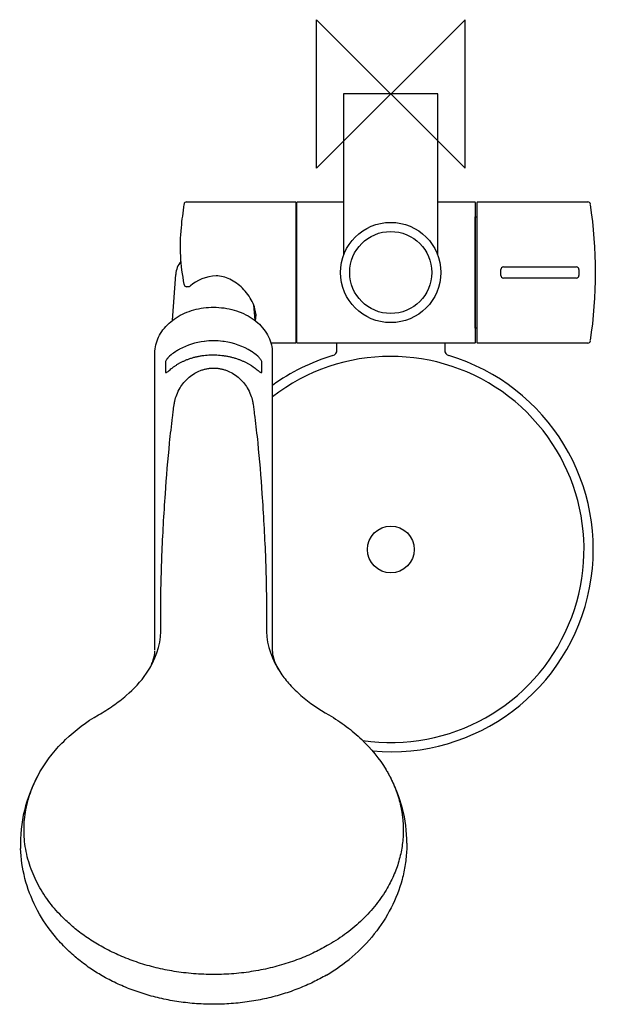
# Model space of a CAD drawing. Header units: millimetres. Extents: x -100 to 59, y -245 to 20.
import ezdxf

# ---------------------------------------------------------------- set-up
doc = ezdxf.new("R2010")
doc.units = ezdxf.units.MM
doc.header["$MEASUREMENT"] = 0
doc.layers.add('ORIGIN', color=6, linetype='Continuous')
doc.layers.add('PLANNING', color=1, linetype='Continuous')

# ---------------------------------------------------------------- blocks, each defined once
blk = doc.blocks.new('130316_t')
at = {"layer": 'ORIGIN'}
for p, q in [((20, 20), (-20, -20)), ((-20, -20), (-20, 20)), ((-20, 20), (20, -20)), ((20, -20), (20, 20))]:
    blk.add_line(p, q, dxfattribs=at)
at = {"layer": 'PLANNING'}
for p, q in [((-12.7, 0), (-12.7, -43.44)), ((12.7, 0), (-12.7, 0)), ((12.7, -43.44), (12.7, 0)), ((-54.95, -29.1), (-25.65, -29.1)), ((-25.15, -29.1), (-12.7, -29.1)), ((12.7, -29.1), (22.65, -29.1)), ((23.35, -29.1), (53.05, -29.1)), ((-25.55, -29.2), (-25.55, -67)), ((-25.25, -67), (-25.25, -29.2)), ((22.75, -29.2), (22.75, -67)), ((23.25, -67), (23.25, -29.2)), ((53.74, -29.7), (53.74, -29.7)), ((-25.55, -33.1), (-25.25, -33.1)), ((22.75, -33.1), (23.25, -33.1)), ((22.75, -63.1), (22.75, -33.1)), ((29.65, -48.9), (29.65, -47.3)), ((30.35, -46.6), (49.95, -46.6)), ((50.65, -47.3), (50.65, -48.9)), ((-58.71, -60.96), (-57.87, -48.61)), ((49.95, -49.6), (30.35, -49.6)), ((-55.64, -51.37), (-55.64, -51.25)), ((-54.22, -51.92), (-54.95, -51.92)), ((-36.91, -56.79), (-36.62, -60.96)), ((-25.25, -63.1), (-25.55, -63.1)), ((23.25, -63.1), (22.75, -63.1)), ((-56.85, -68.77), (-56.91, -68.81)), ((-50.17, -66.66), (-50.2, -66.67)), ((-44.85, -66.71), (-45.16, -66.66)), ((-25.65, -67.1), (-32.26, -67.1)), ((22.65, -67.1), (-25.15, -67.1)), ((-14.47, -69.03), (-14.47, -67.1)), ((14.53, -67.1), (14.53, -69.03)), ((53.05, -67.1), (23.35, -67.1)), ((-63.47, -149.78), (-63.47, -69.79)), ((-59.11, -70.28), (-59.57, -70.67)), ((-58.82, -70.05), (-59.11, -70.28)), ((-58.51, -69.83), (-58.82, -70.05)), ((-57.88, -69.39), (-58.51, -69.83)), ((-57.84, -69.36), (-57.88, -69.39)), ((-37.32, -69.48), (-37.49, -69.36)), ((-36.82, -69.83), (-37.32, -69.48)), ((-36.55, -70.02), (-36.82, -69.83)), ((-36.22, -70.28), (-36.55, -70.02)), ((-35.77, -70.67), (-36.22, -70.28)), ((-31.87, -69.79), (-31.87, -150.01)), ((-60.67, -72.39), (-60.67, -74.89)), ((-34.67, -74.89), (-34.67, -72.39)), ((-61.88, -144.78), (-61.86, -136.56)), ((-33.47, -136.56), (-33.45, -144.78)), ((-65.76, -156.06), (-65.75, -156.05)), ((-29.58, -156.05), (-29.57, -156.06)), ((-88.68, -175.07), (-87.94, -174.32))]:
    blk.add_line(p, q, dxfattribs=at)
for centre, radius in [((0, -48.1), 13.5), ((0, -48.1), 11.05), ((0.03, -122.7), 6.3)]:
    blk.add_circle(centre, radius, dxfattribs=at)
for centre, radius, start, end in [((-54.95, -29.8), 0.7, 90, 171.2563), ((-25.65, -29.2), 0.1, 0, 89.9916), ((-25.15, -29.2), 0.1, 89.999, 179.8775), ((22.65, -29.2), 0.0998, 0, 90.1188), ((23.35, -29.2), 0.1, 89.9992, 181.4952), ((53.05, -29.8), 0.703, 8.7382, 89.7616), ((63.21, -47.97), 120.25, 171.2898, 174.2952), ((-65.93, -48.1), 121.08, 351.2817, 8.7183), ((-6.39, -41.02), 50.31, 174.2952, 191.7303), ((-51.32, -49.13), 6.57, 142.3861, 175.503), ((30.35, -47.3), 0.7, 90, 180), ((49.95, -47.3), 0.7, 0, 90), ((30.35, -48.9), 0.7, 180, 270), ((49.95, -48.9), 0.7, 270, 360), ((-54.95, -51.22), 0.702, 192.3684, 269.98), ((-54.94, -50.47), 1.62, 296.5209, 311.4586), ((-49.64, -81.97), 15.04, 118.8757, 123.0081), ((-48.26, -84.33), 17.76, 96.2428, 118.8983), ((-47.67, -86.84), 20.33, 82.9243, 97.0757), ((-47.22, -84.78), 18.23, 57.7395, 82.5141), ((-25.65, -67), 0.1, 270.0002, 0.0128), ((-25.15, -67), 0.0998, 180, 270.1195), ((22.65, -67), 0.1, 270, 359.8779), ((23.35, -67), 0.1, 180, 269.9988), ((53.05, -66.4), 0.7, 270.0008, 351.2555), ((-56.59, -74.19), 4.61, 130.1405, 134.4956), ((-38.76, -74.22), 4.65, 45.4977, 49.8595), ((0.03, -122.7), 54.5, 106.6015, 125.814), ((0.03, -122.7), 52, 261.5955, 127.8277), ((-15.97, -69.03), 1.5, 286.6015, 0), ((0.03, -122.7), 54.5, 264.8131, 73.3985), ((16.03, -69.03), 1.5, 180, 253.3985), ((-61.5, -201.94), 38.17, 151.1149, 181.9257), ((-33.47, -201.85), 37.81, 359.9858, 28.8484), ((-41.78, -195.58), 48.41, 300.3493, 310.3925)]:
    blk.add_arc(centre, radius, start, end, dxfattribs=at)
for points, knots in [([(-36.38, -61.15), (-36.15, -60.05), (-36.31, -58.24), (-37.54, -55.17), (-39.69, -52.25), (-43.09, -49.74), (-48.35, -48.32), (-52.38, -50.37), (-53.87, -51.69)], [-1.466977, -1.466977, -1.466977, -1.466977, 1.846086, 3.897284, 8.380042, 12.617971, 16.41317, 24.353901, 24.353901, 24.353901, 24.353901]), ([(-63.47, -69.79), (-63.47, -69.07), (-63.3, -67.58), (-62.54, -65.45), (-60.91, -62.78), (-57.8, -60), (-53.02, -57.93), (-49.48, -57.46), (-47.67, -57.46)], [79.986155, 79.986155, 79.986155, 79.986155, 82.253762, 84.454743, 86.734288, 91.585041, 96.769097, 102.207642, 102.207642, 102.207642, 102.207642]), ([(-47.67, -57.46), (-46.72, -57.46), (-44.84, -57.59), (-41.25, -58.36), (-37.23, -60.18), (-33.56, -63.65), (-32.04, -67.16), (-31.87, -69.25), (-31.87, -69.79)], [102.207642, 102.207642, 102.207642, 102.207642, 105.048618, 107.838578, 113.204787, 118.14786, 122.736339, 124.41043, 124.41043, 124.41043, 124.41043]), ([(-59.82, -70.9), (-59.86, -70.93), (-59.97, -71.07), (-60.18, -71.32), (-60.42, -71.68), (-60.6, -72.05), (-60.67, -72.29), (-60.67, -72.39)], [0, 0, 0, 0, 0.142258, 0.510224, 0.997994, 1.430778, 1.738292, 1.738292, 1.738292, 1.738292]), ([(-34.67, -72.39), (-34.66, -72.34), (-34.68, -72.25), (-34.74, -72.02), (-34.91, -71.7), (-35.14, -71.34), (-35.36, -71.07), (-35.47, -70.94), (-35.5, -70.91)], [36.56097, 36.56097, 36.56097, 36.56097, 36.709168, 36.855386, 37.273425, 37.765692, 38.155227, 38.298103, 38.298103, 38.298103, 38.298103]), ([(-61.86, -136.56), (-61.87, -132.46), (-61.59, -122.84), (-60.79, -108.64), (-59.79, -96.24), (-58.96, -88.86), (-58.54, -85.46), (-58.35, -84.02), (-58.1, -82.51), (-57.62, -80.95), (-56.78, -79.25), (-55.66, -77.64), (-54.33, -76.29), (-52.81, -75.21), (-51.47, -74.56), (-50.36, -74.21), (-49.61, -74.03), (-49.03, -73.93), (-48.42, -73.85), (-47.98, -73.84), (-47.67, -73.85)], [726.430076, 726.430076, 726.430076, 726.430076, 738.737396, 755.311192, 769.083268, 776.04917, 777.605508, 779.361895, 780.382929, 782.205856, 784.244221, 786.044045, 788.067766, 789.918861, 791.609659, 792.531916, 793.393523, 793.92442, 794.308719, 795.2433, 795.2433, 795.2433, 795.2433]), ([(-47.67, -73.85), (-47.35, -73.85), (-46.91, -73.86), (-46.32, -73.93), (-45.73, -74.03), (-45, -74.2), (-43.87, -74.55), (-42.53, -75.2), (-41, -76.29), (-39.67, -77.65), (-38.54, -79.25), (-37.71, -80.95), (-37.23, -82.51), (-37, -83.89), (-36.82, -85.32), (-36.38, -88.72), (-35.54, -96.24), (-34.54, -108.64), (-33.74, -122.83), (-33.48, -132.46), (-33.47, -136.56)], [795.2433, 795.2433, 795.2433, 795.2433, 796.176277, 796.564944, 797.041937, 797.959851, 798.827906, 800.568153, 802.422884, 804.444806, 806.241141, 808.278349, 810.101411, 811.121627, 812.487239, 814.43337, 821.402597, 835.17408, 851.743611, 864.057543, 864.057543, 864.057543, 864.057543]), ([(-60.67, -74.89), (-60.67, -74.92), (-60.66, -74.97), (-60.64, -75.03), (-60.58, -75.08), (-60.43, -75.06), (-60.19, -74.94), (-59.93, -74.75), (-59.74, -74.6), (-59.67, -74.53)], [4.231257, 4.231257, 4.231257, 4.231257, 4.333313, 4.380776, 4.413703, 4.553157, 4.816556, 5.209519, 5.531191, 5.531191, 5.531191, 5.531191]), ([(-35.67, -74.53), (-35.59, -74.59), (-35.51, -74.67), (-35.4, -74.75), (-35.34, -74.79), (-35.19, -74.9), (-35.02, -75.01), (-34.83, -75.07), (-34.73, -75.05), (-34.67, -74.98), (-34.67, -74.92), (-34.67, -74.89)], [32.787278, 32.787278, 32.787278, 32.787278, 33.090476, 33.128657, 33.185838, 33.305049, 33.678088, 33.798905, 33.891014, 33.96962, 34.068005, 34.068005, 34.068005, 34.068005]), ([(-65.16, -155.13), (-65.03, -154.9), (-64.77, -154.45), (-64.33, -153.57), (-63.74, -152.13), (-63.47, -150.84), (-63.46, -150.01)], [0, 0, 0, 0, 0.785939, 1.551572, 2.966718, 5.457503, 5.457503, 5.457503, 5.457503]), ([(-31.87, -150.01), (-31.86, -150.21), (-31.84, -150.62), (-31.72, -151.47), (-31.27, -153.11), (-30.59, -154.44), (-30.06, -155.31)], [204.625708, 204.625708, 204.625708, 204.625708, 205.23252, 205.858799, 207.21001, 210.300096, 210.300096, 210.300096, 210.300096]), ([(-78.67, -167.27), (-77.99, -166.88), (-76.64, -166.08), (-74.1, -164.39), (-70.17, -161.36), (-67.25, -158.31), (-65.76, -156.06)], [700.496729, 700.496729, 700.496729, 700.496729, 702.85652, 705.191099, 709.659484, 717.742316, 717.742316, 717.742316, 717.742316]), ([(-29.57, -156.06), (-29.21, -156.58), (-28.44, -157.63), (-26.69, -159.68), (-23.01, -163.24), (-19.29, -165.73), (-16.66, -167.27)], [436.607504, 436.607504, 436.607504, 436.607504, 438.515552, 440.504395, 444.690754, 453.853117, 453.853117, 453.853117, 453.853117]), ([(-94.08, -182.04), (-93.64, -181.31), (-92.7, -179.87), (-90.61, -177.08), (-86.3, -172.42), (-81.89, -169.11), (-78.67, -167.27)], [678.931223, 678.931223, 678.931223, 678.931223, 681.490787, 684.087441, 689.372054, 700.496729, 700.496729, 700.496729, 700.496729]), ([(-16.66, -167.27), (-15.84, -167.75), (-14.24, -168.75), (-11.21, -170.88), (-6.43, -174.91), (-3.04, -179.05), (-1.25, -182.05)], [453.853117, 453.853117, 453.853117, 453.853117, 456.694294, 459.498051, 464.978016, 475.41863, 475.41863, 475.41863, 475.41863]), ([(-84.92, -232.45), (-86.03, -231.5), (-88.15, -229.5), (-91.93, -225.19), (-95.76, -219.24), (-98.74, -211.41), (-99.55, -205.94), (-99.64, -203.22)], [136.93245, 136.93245, 136.93245, 136.93245, 141.319098, 145.654756, 154.138591, 162.442461, 170.623025, 170.623025, 170.623025, 170.623025]), ([(4.33, -201.86), (4.33, -202.41), (4.29, -204.32), (3.97, -207.58), (2.84, -212.94), (0.34, -219.41), (-4.26, -226.5), (-8.22, -230.59), (-10.41, -232.45)], [19.041288, 19.041288, 19.041288, 19.041288, 20.697707, 24.767219, 28.862462, 37.09062, 45.4646, 54.092727, 54.092727, 54.092727, 54.092727])]:
    blk.add_open_spline(points, degree=3, knots=knots, dxfattribs=at)
for points, weights in [([(-59.67, -74.53), (-54.93, -70.2), (-47.67, -70.28)], [1, 0.908436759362, 1]), ([(-47.67, -70.28), (-40.46, -70.36), (-35.67, -74.53)], [1, 0.908436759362, 1]), ([(-88.16, -221.96), (-106.86, -203.36), (-94.08, -182.04)], [1, 0.800421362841, 0.872830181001]), ([(-1.25, -182.05), (3.38, -189.77), (3.38, -198.25)], [0.94863777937, 0.951659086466, 1]), ([(3.38, -198.25), (3.38, -217.46), (-16.59, -229.15)], [1, 0.896872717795, 1]), ([(-16.59, -229.15), (-57.09, -252.86), (-88.16, -221.96)], [1, 0.707106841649, 1])]:
    blk.add_rational_spline(points, weights, degree=2, dxfattribs=at)
for points in [[(-65.75, -156.05), (-63.3, -152.46), (-61.98, -148.62), (-61.88, -144.78)], [(-33.45, -144.78), (-33.35, -148.62), (-31.98, -152.42), (-29.58, -156.05)]]:
    blk.add_open_spline(points, degree=3, dxfattribs=at)
blk.add_rational_spline([(-17.32, -237.36), (-53.82, -258.73), (-84.79, -232.56), (-84.92, -232.45)], [1, 0.723431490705, 0.970591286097, 0.972028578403], degree=2, knots=[62.578853, 62.578853, 62.578853, 136.505312, 136.93245, 136.93245, 136.93245], dxfattribs=at)

msp = doc.modelspace()

# ---------------------------------------------------------------- block references
msp.add_blockref('130316_t', (0, 0))

doc.saveas('drawing.dxf')
